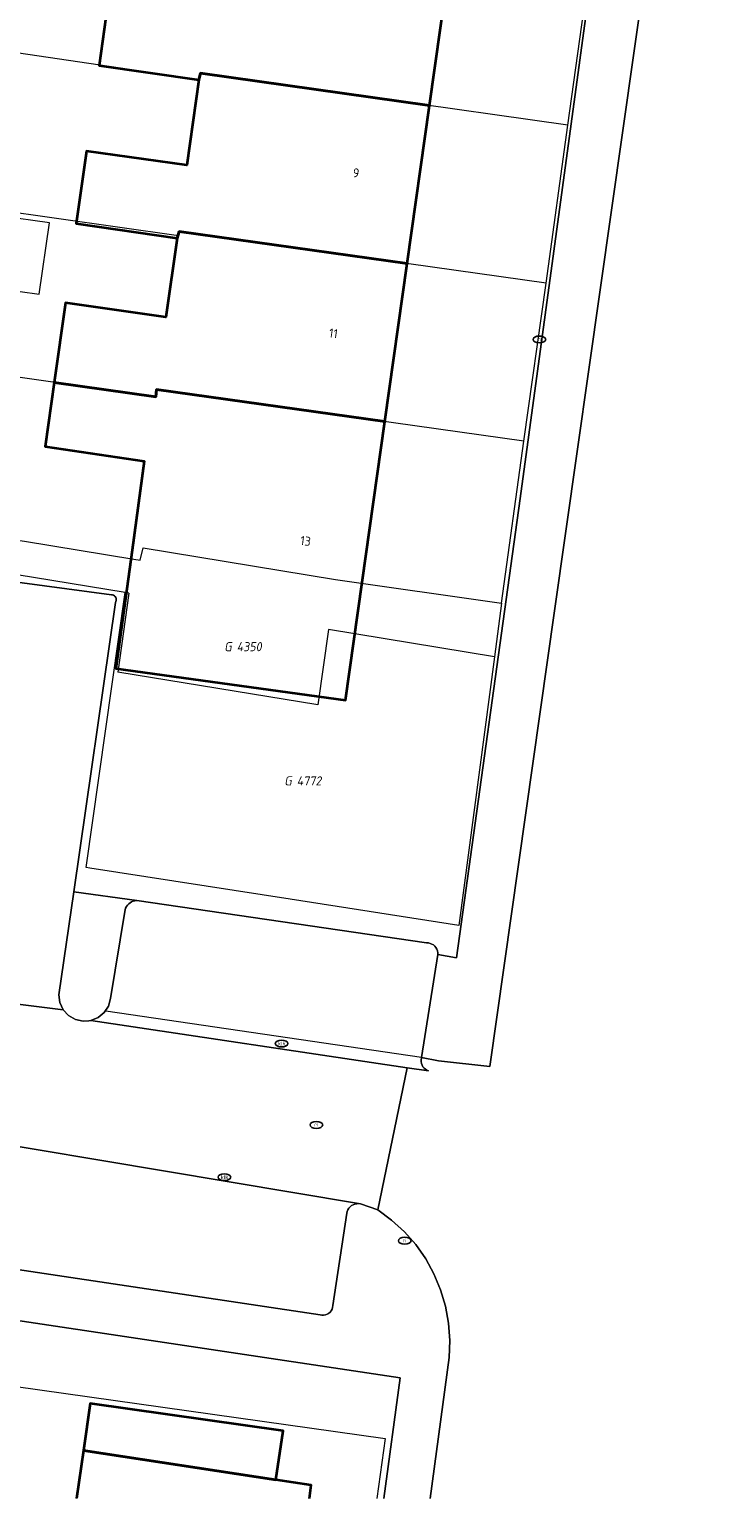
# Model space of a CAD drawing. Header units: metres. Extents: x 253395 to 254027, y 592765 to 593194.
# Tile 8 of 173: x 253481 to 253509, y 592765 to 592823. Entities that reach past the tile are written whole.
import ezdxf
from ezdxf.enums import TextEntityAlignment as Align
from ezdxf.lldxf.tags import DXFTag

# ---------------------------------------------------------------- set-up
doc = ezdxf.new("R2010")
doc.units = ezdxf.units.M
for name, color, linetype, lineweight in [('B-WE-IE-MEUBILAIR-S', 254, 'Continuous', 25), ('B-WE-KG-GRENS_PERCEEL-G', 254, 'KG-PERCEEL-SO', 18), ('B-WE-KG-GRENS_PERCEEL-S', 254, 'Continuous', 25), ('B-WE-OG-BEBOUWING-GV', 254, 'Continuous', 35), ('B-WE-OG-BEBOUWING-T18', 254, 'Continuous', 18), ('B-WE-OG-BEBOUWING_LUIFEL-GV', 254, 'Continuous', 18), ('B-WE-OG-TERREIN_BEGROEID-GV', 254, 'Continuous', 18), ('B-WE-OG-TERREIN_ERF-GV', 254, 'Continuous', 18), ('B-WE-RI-HWA_GOOT_MOLGOOT-G', 254, 'Continuous', 18), ('B-WE-VH-OPENVERHARDING-GV', 254, 'Continuous', 18)]:
    doc.layers.add(name, color=color, linetype=linetype, lineweight=lineweight)
doc.styles.add('NLCS-ISO', font='txt')
doc.styles.add('NLCS-ISO-M200-T18', font='txt', dxfattribs={"height": 0.36})
doc.styles.get("Standard").update_dxf_attribs({"font": 'simplex.shx'})
tags = doc.linetypes.add('KG-PERCEEL-SO', pattern='A,5.5,-2,["P",Standard,S=1.8,R=0,X=-0.5,Y=-0.9],-2,5.5,-2,[5,NLCS.SHX,S=0.75,R=0,X=0,Y=0],-2', length=19).pattern_tags.tags
tags[6] = DXFTag(74, 10)

# ---------------------------------------------------------------- blocks, each defined once
blk = doc.blocks.new('SIE-MEUBILAIR_PUT_RIOOLPUT-SO')
blk.add_ellipse((0, 0), major_axis=(1.25, 0), ratio=0.54)
at = {"style": 'NLCS-ISO'}
blk.add_text('ri', height=0.75, dxfattribs=at).set_placement((-0.04, 0.07), align=Align.MIDDLE_CENTER)
blk = doc.blocks.new('SIE-MEUBILAIR_PUT_KOLK-SO')
blk.add_ellipse((0, 0), major_axis=(1.25, 0), ratio=0.54)
at = {"style": 'NLCS-ISO'}
blk.add_text('klk', height=0.75, dxfattribs=at).set_placement((0.03, 0), align=Align.MIDDLE_CENTER)
blk = doc.blocks.new('SKG-PERCEELNUMMER-SO')
at = {"style": 'NLCS-ISO', "oblique": 10, "flags": 1}
for tag, p in [('GEMEENTECODE', (0, 2.55)), ('PERCEELGROOTTE', (0, -2.45))]:
    blk.add_attdef(tag, text='', height=1.8, dxfattribs=at).set_placement(p, align=Align.MIDDLE_CENTER)
at = {"style": 'NLCS-ISO', "oblique": 10}
blk.add_attdef('SECTIE', text='', height=1.8, dxfattribs=at).set_placement((-0.5, 0), align=Align.MIDDLE_RIGHT)
blk.add_attdef('PERCEELNUMMER', text='', height=1.8, dxfattribs=at).set_placement((0.5, 0), align=Align.MIDDLE_LEFT)

msp = doc.modelspace()

# ---------------------------------------------------------------- linework, layer by layer
at = {"layer": 'B-WE-KG-GRENS_PERCEEL-G'}
for points in [[(253502.409, 592819.425), (253503.281, 592825.664)], [(253502.409, 592819.425), (253487.904, 592821.48), (253487.866, 592821.21), (253475.912, 592822.977)], [(253501.554, 592813.19), (253502.409, 592819.425)], [(253501.554, 592813.19), (253487.066, 592815.235), (253487.041, 592815.061), (253474.985, 592816.766)], [(253500.679, 592806.952), (253501.554, 592813.19)], [(253500.679, 592806.952), (253486.179, 592808.998), (253486.142, 592808.712), (253474.039, 592810.425)], [(253499.794, 592800.563), (253500.679, 592806.952)], [(253473.099, 592804.128), (253480.967, 592803.01), (253485.278, 592802.305)], [(253485.278, 592802.305), (253485.527, 592802.264), (253485.646, 592802.744), (253493.242, 592801.502)], [(253484.938, 592800.987), (253477.762, 592802.155)], [(253493.242, 592801.502), (253499.794, 592800.563)], [(253483.398, 592790.129), (253484.938, 592800.987)], [(253485.084, 592800.963), (253484.644, 592797.841)], [(253485.084, 592800.963), (253484.938, 592800.987)], [(253499.794, 592800.563), (253499.513, 592798.451)], [(253492.961, 592799.521), (253492.541, 592796.551)], [(253499.513, 592798.451), (253492.961, 592799.521)], [(253499.513, 592798.451), (253498.102, 592787.844), (253491.456, 592788.878)], [(253492.541, 592796.551), (253484.644, 592797.841)], [(253483.547, 592790.108), (253483.398, 592790.129)], [(253491.456, 592788.878), (253483.547, 592790.108)], [(253469.88, 592771.161), (253495.196, 592767.604), (253494.875, 592765.23)]]:
    msp.add_lwpolyline(points, dxfattribs=at)
at = {"layer": 'B-WE-OG-BEBOUWING-GV'}
for points in [[(253497.833, 592826.436), (253488.788, 592827.718), (253488.742, 592827.443), (253488.267, 592824.077), (253484.306, 592824.636), (253483.904, 592821.784), (253487.845, 592821.211), (253487.904, 592821.48), (253496.952, 592820.198)], [(253496.952, 592820.198), (253487.904, 592821.48), (253487.845, 592821.211), (253487.371, 592817.845), (253483.41, 592818.403), (253483.008, 592815.543), (253486.987, 592814.968), (253487.066, 592815.235), (253496.072, 592813.964)], [(253496.072, 592813.964), (253487.066, 592815.235), (253486.987, 592814.968), (253486.544, 592811.849), (253482.584, 592812.411), (253482.139, 592809.274), (253486.142, 592808.712), (253486.179, 592808.998), (253495.19, 592807.726)], [(253495.19, 592807.726), (253486.179, 592808.998), (253486.142, 592808.712), (253482.139, 592809.274), (253481.78, 592806.745), (253485.693, 592806.164), (253485.208, 592802.652), (253484.565, 592797.992), (253493.638, 592796.74), (253494.297, 592801.398)], [(253483.288, 592767.133), (253490.879, 592765.97), (253491.175, 592767.9), (253483.552, 592768.985)]]:
    msp.add_lwpolyline(points, close=True, dxfattribs=at)
msp.add_lwpolyline([(253492.208, 592765.23), (253492.284, 592765.755), (253490.879, 592765.97), (253483.288, 592767.133), (253483.013, 592765.23)], dxfattribs=at)
at = {"layer": 'B-WE-OG-BEBOUWING_LUIFEL-GV'}
msp.add_lwpolyline([(253478.178, 592816.101), (253477.783, 592813.287), (253481.548, 592812.755), (253481.945, 592815.572)], close=True, dxfattribs=at)
at = {"layer": 'B-WE-OG-TERREIN_BEGROEID-GV'}
msp.add_lwpolyline([(253508.64, 592847.71), (253501.889, 592800.255), (253499.333, 592782.284), (253497.302, 592782.501), (253496.632, 592782.636), (253496.628, 592782.614), (253496.618, 592782.544), (253496.619, 592782.473), (253496.631, 592782.403), (253496.656, 592782.336), (253496.691, 592782.274), (253496.735, 592782.219), (253496.789, 592782.172), (253496.849, 592782.135), (253496.915, 592782.108), (253496.065, 592782.234), (253494.907, 592776.621), (253495.456, 592776.219), (253495.958, 592775.761), (253496.407, 592775.251), (253496.799, 592774.695), (253497.127, 592774.1), (253497.39, 592773.473), (253497.582, 592772.821), (253497.703, 592772.152), (253497.751, 592771.473), (253497.724, 592770.794), (253496.971, 592765.23)], dxfattribs=at)
at = {"layer": 'B-WE-OG-TERREIN_ERF-GV'}
for points in [[(253478.016, 592801.75), (253484.399, 592800.895), (253484.44, 592800.889), (253484.479, 592800.875), (253484.514, 592800.853), (253484.543, 592800.824), (253484.566, 592800.79), (253484.581, 592800.752), (253484.587, 592800.711), (253484.585, 592800.67), (253484.574, 592800.63), (253484.555, 592800.594), (253482.909, 592789.178), (253485.391, 592788.831), (253496.836, 592787.158), (253496.907, 592787.155), (253496.977, 592787.14), (253497.044, 592787.113), (253497.105, 592787.076), (253497.159, 592787.028), (253497.204, 592786.972), (253497.239, 592786.91), (253497.263, 592786.842), (253497.275, 592786.771), (253497.274, 592786.7), (253498.012, 592786.574), (253500.531, 592804.693), (253505.883, 592844.03)], [(253497.833, 592826.436), (253496.952, 592820.198), (253496.072, 592813.964), (253495.19, 592807.726), (253494.297, 592801.398), (253493.638, 592796.74), (253484.565, 592797.992), (253485.208, 592802.652), (253485.693, 592806.164), (253481.78, 592806.745), (253482.139, 592809.274), (253482.584, 592812.411), (253486.544, 592811.849), (253486.987, 592814.968), (253483.008, 592815.543), (253483.41, 592818.403), (253487.371, 592817.845), (253487.845, 592821.211), (253483.904, 592821.784), (253484.306, 592824.636)], [(253495.144, 592765.23), (253495.788, 592769.993), (253470.241, 592773.821), (253469.043, 592765.23)], [(253483.013, 592765.23), (253483.288, 592767.133), (253483.552, 592768.985), (253491.175, 592767.9), (253490.879, 592765.97), (253492.284, 592765.755), (253492.208, 592765.23)]]:
    msp.add_lwpolyline(points, dxfattribs=at)
at = {"layer": 'B-WE-RI-HWA_GOOT_MOLGOOT-G'}
msp.add_lwpolyline([(253496.632, 592782.636), (253484.175, 592784.465)], dxfattribs=at)
at = {"layer": 'B-WE-VH-OPENVERHARDING-GV'}
for points in [[(253508.64, 592847.71), (253506.409, 592847.893), (253505.883, 592844.03), (253500.531, 592804.693), (253498.012, 592786.574), (253497.274, 592786.7), (253496.632, 592782.636), (253497.302, 592782.501), (253499.333, 592782.284), (253501.889, 592800.255)], [(253484.555, 592800.594), (253484.574, 592800.63), (253484.585, 592800.67), (253484.587, 592800.711), (253484.581, 592800.752), (253484.566, 592800.79), (253484.543, 592800.824), (253484.514, 592800.853), (253484.479, 592800.875), (253484.44, 592800.889), (253484.399, 592800.895), (253478.016, 592801.75), (253475.6, 592785.617), (253475.701, 592785.553), (253475.779, 592785.462), (253475.825, 592785.351), (253482.495, 592784.519), (253482.364, 592784.801), (253482.323, 592785.109), (253482.909, 592789.178)], [(253484.918, 592788.399), (253484.932, 592788.467), (253484.956, 592788.532), (253484.988, 592788.594), (253485.029, 592788.65), (253485.077, 592788.7), (253485.131, 592788.743), (253485.191, 592788.778), (253485.255, 592788.805), (253485.322, 592788.823), (253485.391, 592788.831), (253482.909, 592789.178), (253482.323, 592785.109), (253482.364, 592784.801), (253482.495, 592784.519), (253482.704, 592784.29), (253482.973, 592784.134), (253483.276, 592784.066), (253483.501, 592784.085), (253483.585, 592784.092), (253483.873, 592784.209), (253484.112, 592784.407), (253484.281, 592784.667), (253484.364, 592784.966)], [(253497.274, 592786.7), (253497.275, 592786.771), (253497.263, 592786.842), (253497.239, 592786.91), (253497.204, 592786.972), (253497.159, 592787.028), (253497.105, 592787.076), (253497.044, 592787.113), (253496.977, 592787.14), (253496.907, 592787.155), (253496.836, 592787.158), (253485.391, 592788.831), (253485.322, 592788.823), (253485.255, 592788.805), (253485.191, 592788.778), (253485.131, 592788.743), (253485.077, 592788.7), (253485.029, 592788.65), (253484.988, 592788.594), (253484.956, 592788.532), (253484.932, 592788.467), (253484.918, 592788.399), (253484.364, 592784.966), (253484.281, 592784.667), (253484.112, 592784.407), (253483.873, 592784.209), (253483.585, 592784.092), (253496.065, 592782.234), (253496.915, 592782.108), (253496.849, 592782.135), (253496.789, 592782.172), (253496.735, 592782.219), (253496.691, 592782.274), (253496.656, 592782.336), (253496.631, 592782.403), (253496.619, 592782.473), (253496.618, 592782.544), (253496.628, 592782.614), (253496.632, 592782.636)]]:
    msp.add_lwpolyline(points, close=True, dxfattribs=at)
for points in [[(253471.2, 592780.718), (253494.154, 592776.87), (253494.226, 592776.86), (253494.907, 592776.621), (253496.065, 592782.234), (253483.585, 592784.092), (253483.501, 592784.085), (253483.276, 592784.066), (253482.973, 592784.134), (253482.704, 592784.29), (253482.495, 592784.519), (253475.825, 592785.351)], [(253437.71, 592765.23), (253440.189, 592783.182), (253469.696, 592779.061), (253469.039, 592774.04), (253469.1, 592773.967), (253470.241, 592773.821), (253495.788, 592769.993), (253495.144, 592765.23)], [(253471.356, 592775.669), (253492.629, 592772.476), (253492.699, 592772.464), (253492.771, 592772.465), (253492.841, 592772.479), (253492.908, 592772.504), (253492.969, 592772.541), (253493.023, 592772.588), (253493.068, 592772.644), (253493.102, 592772.707), (253493.125, 592772.775), (253493.135, 592772.845), (253493.682, 592776.495), (253493.701, 592776.566), (253493.731, 592776.632), (253493.771, 592776.693), (253493.82, 592776.747), (253493.877, 592776.792), (253493.941, 592776.828), (253494.009, 592776.853), (253494.081, 592776.867), (253494.154, 592776.87), (253471.2, 592780.718)], [(253496.971, 592765.23), (253497.724, 592770.794), (253497.751, 592771.473), (253497.703, 592772.152), (253497.582, 592772.821), (253497.39, 592773.473), (253497.127, 592774.1), (253496.799, 592774.695), (253496.407, 592775.251), (253495.958, 592775.761), (253495.456, 592776.219), (253494.907, 592776.621), (253494.226, 592776.86), (253494.154, 592776.87), (253494.081, 592776.867), (253494.009, 592776.853), (253493.941, 592776.828), (253493.877, 592776.792), (253493.82, 592776.747), (253493.771, 592776.693), (253493.731, 592776.632), (253493.701, 592776.566), (253493.682, 592776.495), (253493.135, 592772.845), (253493.125, 592772.775), (253493.102, 592772.707), (253493.068, 592772.644), (253493.023, 592772.588), (253492.969, 592772.541), (253492.908, 592772.504), (253492.841, 592772.479), (253492.771, 592772.465), (253492.699, 592772.464), (253492.629, 592772.476), (253471.356, 592775.669)]]:
    msp.add_lwpolyline(points, dxfattribs=at)

# ---------------------------------------------------------------- block references
at = {"layer": 'B-WE-IE-MEUBILAIR-S', "xscale": 0.2, "yscale": 0.2, "zscale": 0.2}
for name, p in [('SIE-MEUBILAIR_PUT_RIOOLPUT-SO', (253501.291, 592810.969)), ('SIE-MEUBILAIR_PUT_KOLK-SO', (253491.109, 592783.188)), ('SIE-MEUBILAIR_PUT_RIOOLPUT-SO', (253492.488, 592779.976)), ('SIE-MEUBILAIR_PUT_KOLK-SO', (253488.853, 592777.913)), ('SIE-MEUBILAIR_PUT_RIOOLPUT-SO', (253495.971, 592775.406))]:
    msp.add_blockref(name, p, dxfattribs=at)
at = {"layer": 'B-WE-KG-GRENS_PERCEEL-S', "xscale": 0.2, "yscale": 0.2, "zscale": 0.2}
for p, values in [((253489.242, 592798.847), {'PERCEELNUMMER': '4350', 'SECTIE': 'G'}), ((253491.612, 592793.552), {'PERCEELNUMMER': '4772', 'SECTIE': 'G'})]:
    msp.add_blockref('SKG-PERCEELNUMMER-SO', p, dxfattribs=at).add_auto_attribs(values)

# ---------------------------------------------------------------- texts
at = {"layer": 'B-WE-OG-BEBOUWING-T18', "style": 'NLCS-ISO-M200-T18'}
for s, rotation, p in [('9', 352, (253494.052, 592817.541)), ('11', 352, (253493.158, 592811.212)), ('13', 352.6, (253492.058, 592803.019))]:
    msp.add_text(s, height=0.36, rotation=rotation, dxfattribs=at).set_placement(p, align=Align.MIDDLE)

doc.saveas('drawing.dxf')
